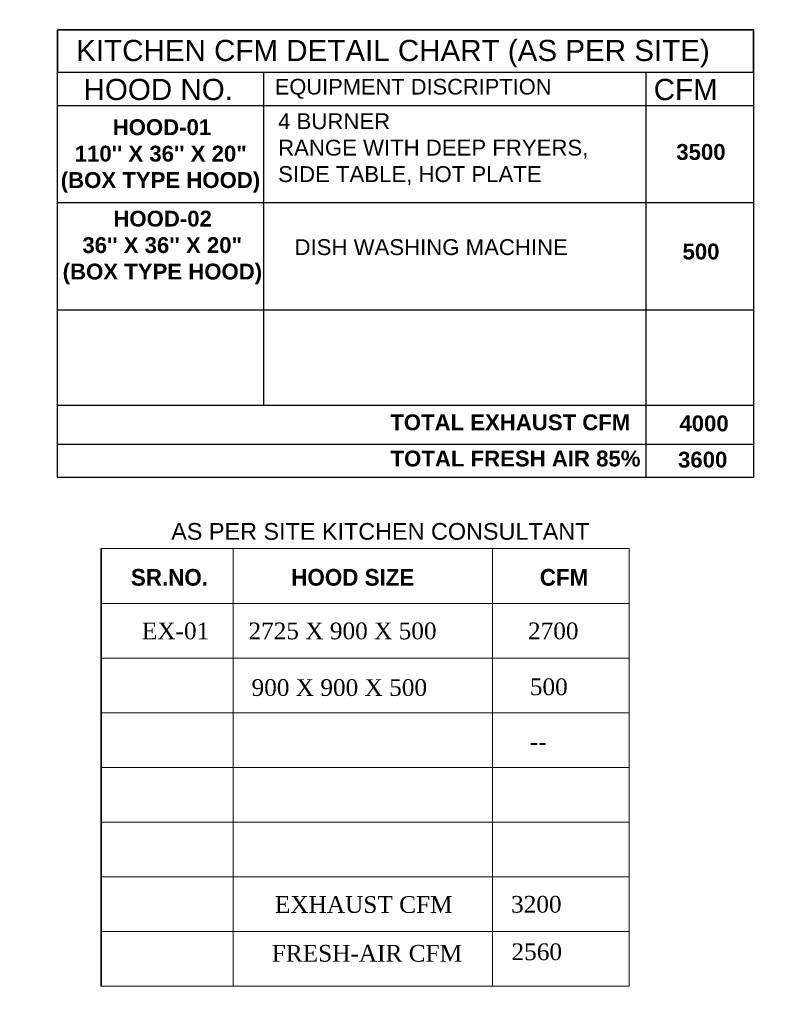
# Model space of a CAD drawing. Header units: millimetres. Extents: x 504675 to 860349, y -23215 to 63575.
# Tile 5 of 192: x 545136 to 553030, y 17810 to 27883. Entities that reach past the tile are written whole.
import ezdxf
from ezdxf import colors
from ezdxf.entities.mleader import LeaderData, LeaderLine
from ezdxf.math import Vec2, Vec3

# ---------------------------------------------------------------- set-up
doc = ezdxf.new("R2010")
doc.units = ezdxf.units.MM
doc.header["$LTSCALE"] = 10
doc.layers.get('0').update_dxf_attribs({"linetype": 'CONTINUOUS'})
for name, color, linetype, lineweight in [('L2', 7, 'CONTINUOUS', 0), ('level-C-ELEVATION-$0$I-ANNO-TEXT', 8, 'CONTINUOUS', 18), ('MEPTEK-TEXT1', 7, 'CONTINUOUS', 30)]:
    doc.layers.add(name, color=color, linetype=linetype, lineweight=lineweight)
doc.layers.add('SA-HOOD', color=1, linetype='CONTINUOUS')
doc.styles.add('Arial', font='arial.ttf')
doc.styles.add('CKD_Dimension Text', font='BOOKOSI.TTF')
doc.styles.add('level-C-ELEVATION-$0$KGD - Note', font='romans.shx', dxfattribs={"width": 0.7, "height": 2})

# ---------------------------------------------------------------- blocks, each defined once
blk = doc.blocks.new('level-C-ELEVATION-$0$_Open90')
at = {"color": 0, "linetype": 'ByBlock', "lineweight": -2}
for p, q in [((0, 0), (-1, 0)), ((-0.5, 0.5), (0, 0)), ((0, 0), (-0.5, -0.5))]:
    blk.add_line(p, q, dxfattribs=at)

msp = doc.modelspace()

# ---------------------------------------------------------------- linework, layer by layer
at = {"layer": 'L2'}
for p, q in [((545967.8, 22471.5), (547320.5, 22471.5)), ((545972.2, 17994.4), (545972.2, 22471.5)), ((547320.5, 22471.5), (547320.5, 20232.9)), ((547320.5, 22471.5), (547320.5, 17994.4)), ((547320.5, 22471.5), (551371.2, 22471.5)), ((549973.1, 22471.5), (549973.1, 17994.4)), ((545967.8, 21911.9), (547320.5, 21911.9)), ((547320.5, 21911.9), (551371.2, 21911.9)), ((545972.2, 21352.2), (551371.2, 21352.2)), ((545972.2, 20792.6), (551371.2, 20792.6)), ((545972.2, 20232.9), (551371.2, 20232.9)), ((545972.2, 19673.3), (551371.2, 19673.3)), ((545972.2, 19113.7), (551371.2, 19113.7)), ((545972.2, 18554), (551371.2, 18554))]:
    msp.add_line(p, q, dxfattribs=at)
msp.add_lwpolyline([(545967.8, 22471.5), (551371.2, 22471.5), (551371.2, 17994.4), (545967.8, 17994.4)], close=True, dxfattribs=at)
at = {"layer": 'MEPTEK-TEXT1'}
for p, q in [((545523.1, 27347.3), (551747.8, 27347.3)), ((547628.9, 27347.3), (547628.9, 23940.3)), ((551543.5, 27347.3), (551543.5, 23199.4)), ((545523.1, 27005), (552643.1, 27005)), ((545523.1, 26012.2), (552643.1, 26012.2)), ((545523.1, 24913), (552643.1, 24913)), ((545523.1, 23940.3), (551747.8, 23940.3)), ((545523.1, 23940.3), (551747.8, 23940.3)), ((545523.1, 23940.3), (552643.1, 23940.3)), ((545523.1, 23541.6), (552643.1, 23541.6))]:
    msp.add_line(p, q, dxfattribs=at)
for points in [[(545523.1, 27780), (552643.1, 27780), (552643.1, 23199.4), (545523.1, 23199.4)], [(552643.1, 27780), (545523.1, 27780), (545523.1, 27347.3), (552643.1, 27347.3)]]:
    msp.add_lwpolyline(points, close=True, dxfattribs=at)

# ---------------------------------------------------------------- texts
at = {"layer": 'L2', "ltscale": 4, "attachment_point": 1, "style": 'CKD_Dimension Text'}
for s, insert, char_height, width in [('{\\fArial|b0|i0|c0|p34;\\C159;\\c7222306;AS PER SITE KITCHEN CONSULTANT }', (546686.4, 22733.7), 171.208, 4982.746), ('{\\fCentury Gothic|b1|i0|c0|p34;SR.NO.}', (546273.8, 22263.7), 171.208, 675.605), ('{\\fCentury Gothic|b1|i0|c0|p34;HOOD SIZE}', (547914.4, 22263.7), 171.208, 2051.755), ('{\\fCentury Gothic|b1|i0|c0|p34;CFM}', (550457.2, 22263.7), 171.208, 424.75), ('EX-01', (546385.8, 21715.3), 171.21, 545.039), ('2725 X 900 X 500', (547476.2, 21715.3), 171.208, 2657.93), ('2700', (550336.1, 21715.3), 171.21, 436.311), ('900 X 900 X 500', (547508.1, 21136.1), 171.208, 2859.18), ('500', (550355.1, 21143.6), 171.21, 436.311), ('--', (550355.1, 20583.9), 171.21, 436.311), ('EXHAUST CFM', (547747, 18916.5), 171.208, 1892.822), ('3200', (550163.1, 18919), 171.21, 545.389), ('2560', (550167.5, 18433), 171.21, 436.311), ('FRESH-AIR CFM', (547714.9, 18417.4), 171.208, 2150.077)]:
    msp.add_mtext(s, dxfattribs=dict(at, insert=insert, char_height=char_height, width=width))
at = {"layer": 'MEPTEK-TEXT1', "attachment_point": 1, "style": 'Arial'}
for s, insert, char_height, width in [('{\\C159;\\c7222306; KITCHEN CFM DETAIL CHART (AS PER SITE)}', (545630.2, 27676), 216.366, 6735.357), ('4 BURNER\\PRANGE WITH DEEP FRYERS, SIDE TABLE, HOT PLATE', (547780, 26925.5), 162.275, 3729.074), ('\\pi697.95107;{\\fArial|b1|i0|c0|p34;\\C159;\\c7222306;HOOD-01 \\P\\pi309.69811;110\'\' X 36\'\' X 20"\\P\\pi166.68376;(BOX TYPE HOOD)}', (545389.6, 26864.3, 0), 162.275, 2350.18), ('{\\fArial|b1|i0|c0|p34;\\C159;\\c7222306;3500}', (551853.5, 26610.9), 162.275, 1046.345), ('\\pi685.22146;{\\fArial|b1|i0|c0|p34;\\C159;\\c7222306;HOOD-02 \\P\\pi368.03291;36\'\' X 36\'\' X 20"\\P\\pi166.68376;(BOX TYPE HOOD)}', (545409.3, 25928.5, 0), 162.275, 2350.18), ('DISH WASHING MACHINE', (547948, 25637.2), 162.275, 3729.074), ('{\\fArial|b1|i0|c0|p34;\\C159;\\c7222306;500}', (551917.1, 25591.9), 162.275, 1046.345)]:
    msp.add_mtext(s, dxfattribs=dict(at, insert=insert, char_height=char_height, width=width))
for s, insert, char_height in [('{\\C32;\\c2648525;HOOD NO.}', (545789.6, 27277.2), 216.366), ('{\\C32;\\c2648525;EQUIPMENT DISCRIPTION}', (547745.9, 27277.2), 160), ('{\\C32;\\c2648525;CFM}', (551622.4, 27277.2), 216.366)]:
    msp.add_mtext(s, dxfattribs=dict(at, insert=insert, char_height=char_height))
at = {"layer": 'SA-HOOD', "ltscale": 10, "char_height": 162.275, "attachment_point": 1, "style": 'Arial'}
for s, insert, width in [('{\\fArial|b1|i0|c0|p34;\\C1;TOTAL EXHAUST CFM }', (548927.3, 23844.8), 3913.303), ('{\\fArial|b1|i0|c0|p34;\\C159;\\c7222306;4000}', (551885.4, 23833.8), 2350.18), ('{\\fArial|b1|i0|c0|p34;\\C95;\\c3253571;TOTAL FRESH AIR 85%}', (548930.5, 23474.3), 2677.205), ('{\\fArial|b1|i0|c0|p34;\\C159;\\c7222306;3600}', (551871.3, 23463.4), 2350.18)]:
    msp.add_mtext(s, dxfattribs=dict(at, insert=insert, width=width))

# ---------------------------------------------------------------- leaders
at = {"layer": 'level-C-ELEVATION-$0$I-ANNO-TEXT', "ltscale": 0.25}
ml = msp.add_multileader_mtext('Standard', dxfattribs=at)
ml.set_content('{\\fIBM Plex Mono Medium|b0|i0|c0|p49;SIGNAGE}', color=142, style='level-C-ELEVATION-$0$KGD - Note')
ml.set_leader_properties(color=1)
ml.set_arrow_properties(name='level-C-ELEVATION-$0$_Open90')
ml.build(insert=Vec2(0, 0))
ml.multileader.update_dxf_attribs({"text_right_attachment_type": 3, "dogleg_length": 3, "arrow_head_size": 100, "scale": 50})
ctx = ml.context
ctx.base_point, ctx.scale, ctx.char_height, ctx.arrow_head_size, ctx.landing_gap_size, ctx.plane_origin, ctx.plane_x_axis, ctx.plane_y_axis = Vec3(583976.4, 31928.7), 50, 100, 100, 50, Vec3(583801, 32749), Vec3(0.9650843, 0.2619393), Vec3(-0.2619393, 0.9650843)
ctx.right_attachment, ctx.text_align_type = 3, 2
notes = []
notes.append((ctx, [(1, (1, 1, 0), (584626.2, 32105), (-0.9650843, -0.2619393), 150, [(0, [(585130.8, 33032.5)], 0, [])])]))
ctx.mtext.insert, ctx.mtext.text_direction, ctx.mtext.rotation, ctx.mtext.width, ctx.mtext.alignment, ctx.mtext.flow_direction = Vec3(584422.7, 32091.3), Vec3(0.9650843, 0.2619393), 0.2650311, 1652.663, 3, 5
for ctx, leaders in notes:
    for number, flags, end, landing, length, lines in leaders:
        leader = LeaderData()
        leader.index, (leader.has_last_leader_line, leader.has_dogleg_vector, leader.attachment_direction) = number, flags
        leader.last_leader_point, leader.dogleg_vector, leader.dogleg_length = Vec3(end), Vec3(landing), length
        for number, points, colour, breaks in lines:
            line = LeaderLine()
            line.index, line.vertices, line.color, line.breaks = number, Vec3.list(points), colors.encode_raw_color(colour), breaks
            leader.lines.append(line)
        ctx.leaders.append(leader)

doc.saveas('drawing.dxf')
